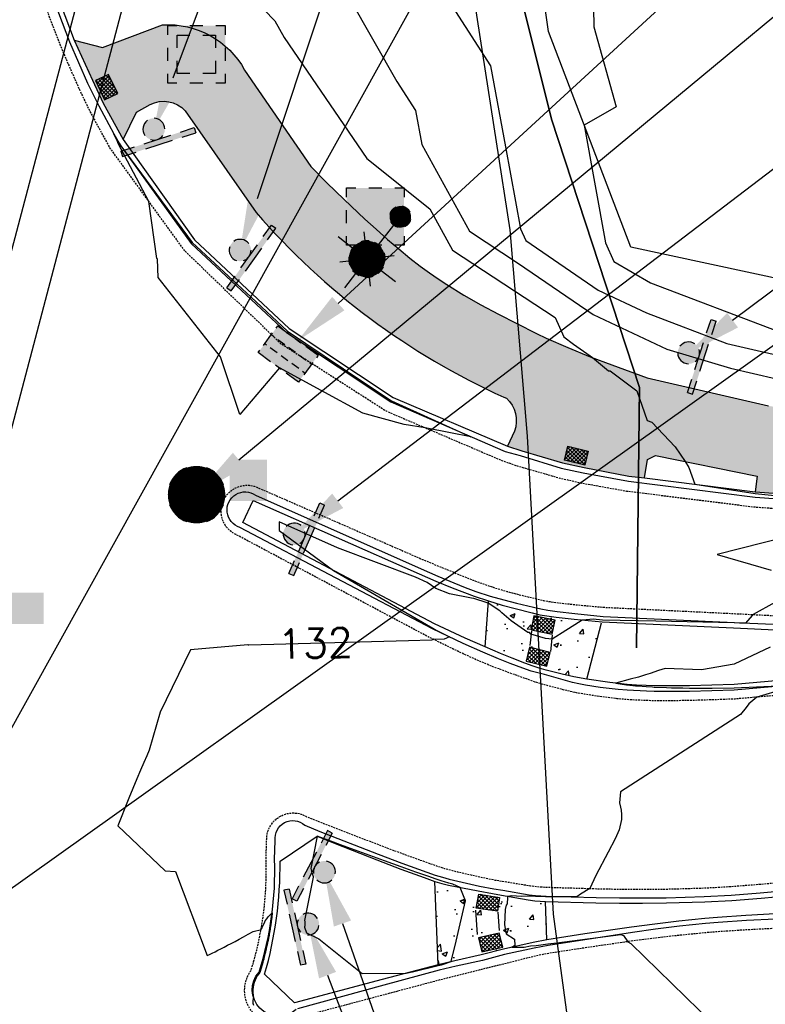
# Model space of a CAD drawing. Header units: feet. Extents: x 351431 to 355879, y 310968 to 329728.
# Tile 142 of 254: x 353637 to 353739, y 321656 to 321791. Entities that reach past the tile are written whole.
import ezdxf

# ---------------------------------------------------------------- set-up
doc = ezdxf.new("R2010")
doc.units = ezdxf.units.FT
doc.header["$MEASUREMENT"] = 0
doc.linetypes.add('D25', pattern=[0.375, 0.25, -0.125])
for name, color, linetype in [('EHYSC', 161, 'Continuous'), ('EHYSW-WARN', 161, 'Continuous'), ('ELIF', 153, 'LINKFENCE'), ('ELTCH-EG1', 253, 'Continuous'), ('ELTCN-EG1', 251, 'Continuous'), ('ELUEU', 153, 'UE'), ('ELUTU', 153, 'UT'), ('ELYCB-BACK', 5, 'Continuous'), ('ELYCB-FL', 2, 'Continuous'), ('ELYCR', 2, 'Continuous'), ('ELYSC', 2, 'Continuous'), ('ELYSP', 1, 'D25'), ('ELYSW-BACK', 2, 'Continuous'), ('ELYSW-FRONT', 1, 'Continuous'), ('ELYSW-WARN', 161, 'Continuous'), ('ESFLJ', 5, 'Continuous'), ('ESFLP', 4, 'Continuous'), ('ESFS', 153, 'Continuous'), ('ESMask', 155, 'Continuous'), ('ESUD', 5, 'Continuous'), ('ESUS', 5, 'Continuous'), ('ETFS', 6, 'Continuous'), ('ETTC', 252, 'Continuous'), ('ETUD', 4, 'Continuous'), ('ETUS', 2, 'Continuous')]:
    doc.layers.add(name, color=color, linetype=linetype)
doc.styles.add('L80', font='simplex', dxfattribs={"height": 4})
doc.styles.add('ROMANSM', font='romansm.shx')
doc.linetypes.add('LINKFENCE', pattern='A,0.25,-0.08,0.25,-0.08,["X",ROMANSM,S=0.08,R=0,X=-0.004,Y=-0.04],-0.12', length=0.78)
doc.linetypes.add('UE', pattern='A,0.25,-0.07,0.07,-0.07,0.07,-0.07,0.07,-0.07,0.25,-0.06,["UE",ROMANSM,S=0.08,R=0,X=-0.02,Y=-0.04],-0.175', length=1.225)
doc.linetypes.add('UT', pattern='A,0.25,-0.07,0.07,-0.07,0.07,-0.07,0.25,-0.08,["UT",ROMANSM,S=0.08,R=0,X=-0.04,Y=-0.04],-0.15', length=1.08)

# ---------------------------------------------------------------- blocks, each defined once
blk = doc.blocks.new('ESUFJBOX1')
for points in [[(-0.0787, 0.0535), (-0.0787, 0.0787), (-0.0535, 0.0787)], [(-0.0178, 0.0787), (0.0178, 0.0787)], [(0.0535, 0.0787), (0.0787, 0.0787), (0.0787, 0.0535)], [(-0.0787, -0.0178), (-0.0787, 0.0178)], [(0.0787, 0.0178), (0.0787, -0.0178)], [(-0.0787, -0.0787), (-0.0787, -0.0535)], [(0.0787, -0.0535), (0.0787, -0.0787), (0.0535, -0.0787)], [(-0.0535, -0.0787), (-0.0787, -0.0787)], [(0.0178, -0.0787), (-0.0178, -0.0787)]]:
    blk.add_lwpolyline(points)
at = {"layer": 'ESMask'}
blk.add_solid([(-0.0787, -0.0787), (-0.0787, 0.0787), (0.0787, -0.0787), (0.0787, 0.0787)], dxfattribs=at)
blk = doc.blocks.new('ESUFJBOX2')
for points in [[(-0.0787, 0.0535), (-0.0787, 0.0787), (-0.0535, 0.0787)], [(-0.0178, 0.0787), (0.0178, 0.0787)], [(0.0535, 0.0787), (0.0787, 0.0787), (0.0787, 0.0535)], [(-0.0525, 0.0178), (-0.0525, 0.0525), (-0.0178, 0.0525)], [(0.0178, 0.0525), (0.0525, 0.0525), (0.0525, 0.0178)], [(-0.0787, -0.0178), (-0.0787, 0.0178)], [(0.0787, 0.0178), (0.0787, -0.0178)], [(-0.0525, -0.0525), (-0.0525, -0.0178)], [(0.0525, -0.0178), (0.0525, -0.0525), (0.0178, -0.0525)], [(-0.0787, -0.0787), (-0.0787, -0.0535)], [(-0.0178, -0.0525), (-0.0525, -0.0525)], [(0.0787, -0.0535), (0.0787, -0.0787), (0.0535, -0.0787)], [(-0.0535, -0.0787), (-0.0787, -0.0787)], [(0.0178, -0.0787), (-0.0178, -0.0787)]]:
    blk.add_lwpolyline(points)
at = {"layer": 'ESMask'}
blk.add_solid([(-0.0787, -0.0787), (-0.0787, 0.0787), (0.0787, -0.0787), (0.0787, 0.0787)], dxfattribs=at)
blk = doc.blocks.new('ESIPUBSIGN')
at = {"layer": 'ESMask'}
h = blk.add_hatch(color=256, dxfattribs=at)
edge = h.paths.add_edge_path()
edge.add_arc((0, 0), 0.03, 90, 450)
for p, q in [((-0.03, 0.1047), (-0.0447, 0.1047)), ((-0.0447, 0.1047), (-0.0447, 0.066)), ((-0.03, 0.1047), (-0.03, 0.066)), ((-0.0447, 0.0381), (-0.0447, -0.0393)), ((-0.03, 0.0381), (-0.03, -0.0393)), ((-0.0447, -0.0672), (-0.0447, -0.1059)), ((-0.03, -0.0672), (-0.03, -0.1059)), ((-0.03, -0.1059), (-0.0447, -0.1059))]:
    blk.add_line(p, q)
for start, end in [(17.9702, 107.0495), (144.2314, 216.3563), (253.5383, 340.7883)]:
    blk.add_arc((0, 0), 0.03, start, end)
blk.add_solid([(-0.0447, -0.1059), (-0.03, -0.1059), (-0.0447, 0.1047), (-0.03, 0.1047)], dxfattribs=at)
blk = doc.blocks.new('ESUFMALUM')
for p, q in [((0, -0.0295), (0, -0.0976)), ((-0.053, -0.0946), (-0.0354, -0.1123)), ((0.053, -0.0946), (0.0354, -0.1123)), ((-0.1, -0.1476), (-0.05, -0.1476)), ((0.05, -0.1476), (0.1, -0.1476)), ((-0.0354, -0.183), (-0.053, -0.2007)), ((0.0354, -0.183), (0.053, -0.2007)), ((0, -0.1976), (0, -0.2476))]:
    blk.add_line(p, q)
for centre, radius, start, end in [((0, 0), 0.0295, 63.6503, 116.3497), ((0, 0), 0.0295, 153.6503, 206.3497), ((0, 0), 0.0295, 333.6503, 26.3497), ((0, 0), 0.0295, 243.6503, 296.3497), ((0, -0.1476), 0.05, 121.7041, 148.2959), ((0, -0.1476), 0.05, 76.7041, 103.2959), ((0, -0.1476), 0.05, 31.7041, 58.2959), ((0, -0.1476), 0.05, 166.7041, 193.2959), ((0, -0.1476), 0.05, 346.7041, 13.2959), ((0, -0.1476), 0.05, 211.7041, 238.2959), ((0, -0.1476), 0.05, 301.7041, 328.2959), ((0, -0.1476), 0.05, 256.7041, 283.2959)]:
    blk.add_arc(centre, radius, start, end)
at = {"layer": 'ESMask'}
for points, const_width in [([(-0.0148, 0, 1), (0.0148, 0, 1)], 0.0295), ([(-0.025, -0.1476, 1), (0.025, -0.1476, 1)], 0.05)]:
    blk.add_lwpolyline(points, format="xyb", close=True, dxfattribs=dict(at, const_width=const_width))
blk = doc.blocks.new('ESUDCI')
for p, q in [((-0.0684, 0.0831), (-0.0684, 0.0912)), ((-0.0684, 0.0912), (-0.0263, 0.0912)), ((-0.0101, 0.0912), (0.0101, 0.0912)), ((0.0263, 0.0912), (0.0684, 0.0912)), ((0.0684, 0.0912), (0.0684, 0.0831)), ((-0.0684, 0.0243), (-0.0684, 0.0669)), ((-0.0595, 0.0602), (-0.0684, 0.0602)), ((-0.0231, 0.0602), (-0.0466, 0.0602)), ((0.0134, 0.0602), (-0.0101, 0.0602)), ((0.0499, 0.0602), (0.0263, 0.0602)), ((0.0684, 0.0602), (0.0628, 0.0602)), ((0.0684, 0.0669), (0.0684, 0.0243)), ((-0.0628, 0.0301), (-0.0684, 0.0301)), ((-0.0263, 0.0301), (-0.0499, 0.0301)), ((0.0101, 0.0301), (-0.0134, 0.0301)), ((0.0466, 0.0301), (0.0231, 0.0301)), ((0.0684, 0.0301), (0.0595, 0.0301)), ((-0.0684, 0), (-0.0684, 0.0081)), ((-0.0263, 0), (-0.0684, 0)), ((0.0101, 0), (-0.0101, 0)), ((0.0684, 0.0081), (0.0684, 0)), ((0.0684, 0), (0.0263, 0))]:
    blk.add_line(p, q)
at = {"layer": 'ESMask'}
blk.add_solid([(-0.0684, 0), (-0.0684, 0.0912), (0.0684, 0), (0.0684, 0.0912)], dxfattribs=at)
blk = doc.blocks.new('ESUSMHOLE')
for radius, start, end in [(0.0738, 110, 160), (0.0738, 20, 70), (0.0492, 65, 115), (0.0492, 155, 205), (0.0492, 335, 25), (0.0738, 200, 250), (0.0738, 290, 340), (0.0492, 245, 295)]:
    blk.add_arc((0, 0), radius, start, end)
at = {"layer": 'ESMask', "const_width": 0.0738}
blk.add_lwpolyline([(-0.0369, 0, 1), (0.0369, 0, 1)], format="xyb", close=True, dxfattribs=at)
at = {"layer": 'ESMask'}
blk.add_solid([(0.0796, -0.0411), (0.0796, 0.0441), (0.2186, -0.0411), (0.2186, 0.0441)], dxfattribs=at)
blk = doc.blocks.new('ESUDFI')
for p, q in [((0.0005, 0.0379), (0.0133, 0.0508)), ((0.0236, 0.0239), (0.0369, 0.0373)), ((-0.0246, 0.0125), (-0.012, 0.0252)), ((-0.0118, -0.0119), (0.0118, 0.0119)), ((0.0379, 0.001), (0.0506, 0.0139)), ((-0.0506, -0.0139), (-0.0371, -0.0002)), ((-0.0369, -0.0373), (-0.0236, -0.0239)), ((0.0128, -0.0244), (0.0253, -0.0117)), ((-0.0133, -0.0508), (0.0002, -0.0371))]:
    blk.add_line(p, q)
for radius, start, end in [(0.0787, 110, 160), (0.0787, 20, 70), (0.0525, 332.8055, 117.8903), (0.0525, 152.8055, 297.8903), (0.0787, 200, 250), (0.0787, 290, 340)]:
    blk.add_arc((0, 0), radius, start, end)
at = {"layer": 'ESMask', "const_width": 0.0787}
blk.add_lwpolyline([(-0.0394, 0, 1), (0.0394, 0, 1)], format="xyb", close=True, dxfattribs=at)
at = {"layer": 'ESMask', "color": 155}
blk.add_solid([(0.0906, -0.0176), (0.0906, 0.0964), (0.1931, -0.0176), (0.1931, 0.0964)], dxfattribs=at)

msp = doc.modelspace()

# ---------------------------------------------------------------- hatches: boundary and pattern name
at = {"layer": 'EHYSC'}
h = msp.add_hatch(dxfattribs=at)
h.set_pattern_fill('AR-CONC', color=256, style=0)
h.set_pattern_definition([(50, (353644.705, 321712.837), (7.1726, -0.62752), [0.75, -8.25]), (355, (353644.705, 321712.837), (-1.38751, 7.52192), [0.6, -6.6]), (100.4514, (353645.303, 321712.785), (5.7851, 6.8944), [0.6374, -7.01142]), (46.1842, (353644.705, 321714.837), (10.6724, -1.6552), [1.125, -12.375]), (96.6356, (353645.594, 321714.699), (9.34663, 9.74118), [0.9561, -10.51713]), (351.1842, (353644.705, 321714.837), (9.34662, 9.7412), [0.9, -9.9]), (21, (353645.705, 321714.337), (5.96907, -4.02619), [0.75, -8.25]), (326, (353645.705, 321714.337), (2.43315, 7.2515), [0.6, -6.6]), (71.4514, (353646.2024, 321714.0015), (8.40223, 3.2253), [0.6374, -7.01142]), (37.5, (353644.705, 321712.837), (0.121599, 3.328939), [0, -6.52, 0, -6.7, 0, -6.625]), (7.5, (353644.705, 321712.837), (2.630695, 3.944117), [0, -3.82, 0, -6.37, 0, -2.525]), (327.5, (353642.475, 321712.837), (5.338224, -0.225549), [0, -2.5, 0, -7.8, 0, -10.35]), (317.5, (353641.475, 321712.837), (5.83186, 1.00105), [0, -3.25, 0, -5.18, 0, -7.35])])
h.paths.add_polyline_path([(353739.83, 321737.72), (353723.19, 321741.54), (353718.36, 321743.32), (353715.42, 321744.46), (353712.32, 321745.73), (353709.37, 321747.02), (353708.05, 321747.65), (353705.34, 321748.99), (353702.82, 321750.27), (353700.43, 321751.55), (353698.1, 321752.89), (353695.76, 321754.34), (353694.57, 321755.14), (353693.36, 321755.98), (353692.11, 321756.88), (353690.67, 321757.99), (353689.16, 321759.23), (353687.61, 321760.55), (353686.06, 321761.94), (353684.53, 321763.33), (353681.67, 321766.02), (353679.32, 321768.32), (353677.12, 321770.52), (353668.05, 321783.76, 0.289779), (353656.8, 321789.96), (353648.59, 321786.85), (353644.71, 321787.86), (353647.19, 321782.38), (353648.68, 321779.22), (353651.41, 321774.24), (353653.25, 321777.99), (353654.96, 321778.94, -0.132011), (353656.97, 321779.48, -0.209111), (353659.92, 321778.19), (353669.61, 321764.23, 0.108162), (353703.56, 321738.9), (353703.93, 321738.79, -0.310245), (353705.01, 321734.24), (353704.07, 321732.2), (353706.02, 321731.56), (353711.62, 321729.89), (353714.59, 321729.25), (353720.68, 321728.08), (353722.86, 321727.86), (353723.26, 321730.35), (353724.35, 321730.91), (353738.3, 321728.06), (353738.01, 321725.94), (353757.51, 321724.52), (353763.81, 321724.32), (353768.81, 321724.25), (353775.04, 321724.07), (353834.5, 321722.38), (353860.35, 321719.08), (353860.48, 321721.03), (353882.02, 321720.07), (353884.08, 321719.91), (353928.42, 321715.5), (353935.33, 321714.79), (353935.21, 321712.84), (353952.24, 321713.11), (353955.12, 321713.42), (353958.15, 321713.78), (353961.76, 321714.28), (353965.56, 321714.89), (353967.42, 321715.24), (353969.2, 321715.61), (353970.84, 321716.01), (353971.58, 321716.22), (353972.29, 321716.46), (353972.96, 321716.72), (353974.23, 321717.3), (353975.43, 321717.95), (353979.17, 321720.19), (353980.8, 321721.18), (353982.24, 321722.19), (353984.1, 321723.63), (353985.32, 321724.67), (353986.39, 321725.7), (353987.72, 321727.16), (353989.57, 321729.24), (353990.12, 321729.92), (353990.61, 321730.66), (353991.04, 321731.49), (353991.23, 321731.94), (353987.44, 321734.13), (353987.05, 321734.39), (353986.49, 321733.38), (353985.49, 321731.74), (353984.91, 321730.89), (353984.35, 321730.14), (353983.62, 321729.34), (353983.13, 321728.88), (353981.02, 321727.11), (353979.01, 321725.22), (353978.44, 321724.73), (353977.82, 321724.26), (353977.12, 321723.82), (353975.29, 321722.77), (353974.13, 321722.15), (353972.99, 321721.59), (353971.81, 321721.09), (353970.55, 321720.65), (353969.18, 321720.28), (353967.68, 321719.96), (353966.06, 321719.65), (353964.35, 321719.37), (353960.88, 321718.88), (353957.59, 321718.49), (353954.82, 321718.2), (353952.2, 321717.96), (353935.66, 321719.6), (353928.86, 321720.3), (353884.68, 321724.65), (353882.55, 321724.86), (353860.84, 321725.93), (353834.66, 321727.31), (353782.67, 321728.79), (353778.05, 321729.48), (353775.01, 321730.57), (353774.98, 321730.14), (353769.22, 321731.59), (353764.04, 321732.99), (353758.22, 321734.53)])
h = msp.add_hatch(dxfattribs=at)
h.set_pattern_fill('AR-CONC', color=256, style=0)
h.set_pattern_definition([(50, (353700.991, 321700.23), (7.1726, -0.6275), [0.75, -8.25]), (355, (353700.991, 321700.23), (-1.3875, 7.522), [0.6, -6.6]), (100.45, (353701.589, 321700.178), (5.785, 6.8944), [0.6374, -7.0114]), (46.184, (353700.991, 321702.23), (10.6724, -1.655), [1.125, -12.375]), (96.636, (353701.88, 321702.092), (9.3466, 9.741), [0.956, -10.517]), (351.184, (353700.991, 321702.23), (9.3466, 9.741), [0.9, -9.9]), (21, (353701.991, 321701.73), (5.969, -4.0262), [0.75, -8.25]), (326, (353701.991, 321701.73), (2.433, 7.2515), [0.6, -6.6]), (71.45, (353702.4884, 321701.3945), (8.4022, 3.2253), [0.6374, -7.0114]), (37.5, (353700.991, 321700.23), (0.1216, 3.32894), [0, -6.52, 0, -6.7, 0, -6.625]), (7.5, (353700.991, 321700.23), (2.6307, 3.9441), [0, -3.82, 0, -6.37, 0, -2.525]), (327.5, (353698.761, 321700.23), (5.33822, -0.22555), [0, -2.5, 0, -7.8, 0, -10.35]), (317.5, (353697.761, 321700.23), (5.8319, 1.00105), [0, -3.25, 0, -5.18, 0, -7.35])])
h.paths.add_polyline_path([(353717, 321708.09), (353713.2, 321708.45), (353710.76, 321708.72), (353709.47, 321708.91), (353708.51, 321709.08), (353707.47, 321709.32), (353705.11, 321709.91), (353703.35, 321710.39), (353701.46, 321710.97), (353700.99, 321704.66), (353703.1, 321703.75), (353704.7, 321703.11), (353706.44, 321702.44), (353707.57, 321702.03), (353708.43, 321701.75), (353709.37, 321701.48), (353711.54, 321700.93), (353713.17, 321700.55), (353714.95, 321700.23)])
h = msp.add_hatch(dxfattribs=at)
h.set_pattern_fill('AR-CONC', color=256, style=0)
h.set_pattern_definition([(50, (353694.127, 321661.077), (7.1726, -0.6275), [0.75, -8.25]), (355, (353694.127, 321661.077), (-1.3875, 7.522), [0.6, -6.6]), (100.45, (353694.725, 321661.025), (5.785, 6.8944), [0.6374, -7.0114]), (46.184, (353694.127, 321663.077), (10.6724, -1.655), [1.125, -12.375]), (96.636, (353695.016, 321662.939), (9.3466, 9.741), [0.956, -10.517]), (351.184, (353694.127, 321663.077), (9.3466, 9.741), [0.9, -9.9]), (21, (353695.127, 321662.577), (5.969, -4.0262), [0.75, -8.25]), (326, (353695.127, 321662.577), (2.433, 7.2515), [0.6, -6.6]), (71.45, (353695.6244, 321662.2415), (8.4022, 3.2253), [0.6374, -7.0114]), (37.5, (353694.127, 321661.077), (0.1216, 3.32894), [0, -6.52, 0, -6.7, 0, -6.625]), (7.5, (353694.127, 321661.077), (2.6307, 3.9441), [0, -3.82, 0, -6.37, 0, -2.525]), (327.5, (353691.897, 321661.077), (5.33822, -0.22555), [0, -2.5, 0, -7.8, 0, -10.35]), (317.5, (353690.897, 321661.077), (5.8319, 1.001), [0, -3.25, 0, -5.18, 0, -7.35])])
h.paths.add_polyline_path([(353709.27, 321669.76), (353707.8, 321669.86), (353706.9, 321669.98), (353703.24, 321670.61), (353702, 321670.83), (353700.07, 321671.22), (353695.98, 321671.99), (353695.08, 321672.22), (353694.13, 321672.52), (353694.56, 321661.08), (353696.87, 321661.63), (353700.48, 321662.44), (353703.5, 321663.2), (353707.57, 321664.15), (353709.47, 321664.49)])
at = {"layer": 'EHYSW-WARN'}
h = msp.add_hatch(dxfattribs=at)
h.set_pattern_fill('ANSI37', color=256, scale=3, style=0)
h.paths.add_polyline_path([(353650.66, 321780.53), (353649.39, 321783.17), (353647.59, 321782.31), (353648.85, 321779.7)])
h = msp.add_hatch(dxfattribs=at)
h.set_pattern_fill('ANSI37', color=256, scale=3, style=0)
h.paths.add_polyline_path([(353711.88, 321730.26), (353712.32, 321732.19), (353715.14, 321731.5), (353714.67, 321729.6)])
h = msp.add_hatch(dxfattribs=at)
h.set_pattern_fill('ANSI37', color=256, scale=3, style=0)
h.paths.add_polyline_path([(353707.68, 321708.93), (353707.33, 321707.01), (353710.21, 321706.42), (353710.62, 321708.35)])
h = msp.add_hatch(dxfattribs=at)
h.set_pattern_fill('ANSI37', color=256, scale=3, style=0)
h.paths.add_polyline_path([(353709.46, 321702.02), (353709.91, 321703.9), (353707.1, 321704.63), (353706.61, 321702.73)])
h = msp.add_hatch(dxfattribs=at)
h.set_pattern_fill('ANSI37', color=256, scale=3, style=0)
h.paths.add_polyline_path([(353702.99, 321670.31), (353702.69, 321668.41), (353699.79, 321668.83), (353700.14, 321670.78)])
h = msp.add_hatch(dxfattribs=at)
h.set_pattern_fill('ANSI37', color=256, scale=3, style=0)
h.paths.add_polyline_path([(353703.42, 321663.51), (353702.93, 321665.4), (353700.11, 321664.76), (353700.54, 321662.87)])

# ---------------------------------------------------------------- linework, layer by layer
at = {"layer": 'ELIF', "flags": 128}
msp.add_lwpolyline([(353720.98, 321759.47), (353709.67, 321789.03), (353704.39, 321826.03), (353704.43, 321877.9), (353803.47, 321877.65), (353803.22, 321741.8)], close=True, dxfattribs=at)
at = {"layer": 'ELTCH-EG1', "elevation": 135, "flags": 128}
msp.add_lwpolyline([(353712.23, 321886.76), (353726.82, 321865.03), (353715.4, 321831.77), (353715.34, 321825.65), (353715.32, 321823.67), (353715.92, 321789.69), (353718.94, 321778.71), (353714.58, 321776.2), (353717.49, 321760.05), (353718.62, 321757.52), (353723.68, 321754.57), (353741, 321747.99)], dxfattribs=at)
at = {"layer": 'ELTCN-EG1', "flags": 128}
for points, elevation in [([(353637.73, 321988.42), (353643.15, 321953.4), (353648.95, 321939.44), (353655.28, 321909.73), (353659.59, 321896.03), (353659.33, 321889.15), (353660.37, 321875.48), (353651.01, 321863.59), (353656.17, 321849.12), (353658.49, 321844.1), (353670.36, 321831.24), (353680.63, 321806.95), (353682.78, 321799.42), (353681.1, 321794.99), (353682.41, 321793.61), (353688.9, 321782.2), (353691.47, 321778.2), (353692.33, 321773.56), (353698.85, 321761.67), (353705.59, 321757.24), (353715.79, 321750.24), (353725.91, 321745.5), (353734.61, 321742.87), (353744.1, 321740.68)], 133), ([(353667.82, 321795.09), (353672.17, 321790.51), (353673.48, 321788.21), (353684.8, 321771.64), (353693.42, 321764.74), (353696.54, 321759.06), (353710.58, 321749.82), (353711.79, 321747.17), (353713.11, 321746.19), (353715.41, 321744.56), (353715.73, 321744.34), (353717.92, 321742.5), (353718.14, 321742.51), (353721.79, 321739.79), (353723.23, 321735.7), (353723.85, 321735.47), (353727.03, 321732.09), (353728.4, 321730.09), (353728.9, 321729.26), (353729.75, 321726.99), (353738.01, 321725.7), (353745.18, 321724.96)], 132), ([(353696.53, 321792.43), (353701.75, 321784.32), (353703.81, 321773.23), (353705.84, 321762), (353706.57, 321760.38), (353716.49, 321753.57), (353723.13, 321750.46), (353734.13, 321746.28), (353744.64, 321743.85)], 134), ([(353673.94, 321747.98), (353684.1, 321741.12), (353688.16, 321738.41), (353699.04, 321733.49), (353696.25, 321734), (353692.78, 321734.72), (353689.89, 321735.18), (353684.26, 321736.72), (353672.83, 321742.93), (353667.38, 321736.55), (353664.73, 321744.46), (353656.22, 321755.34), (353656.11, 321757.82), (353656.09, 321757.86), (353656.07, 321757.89), (353656.04, 321757.91), (353654.91, 321765.72), (353650.7, 321773.68), (353650.61, 321773.98), (353650.13, 321775.02), (353650.84, 321773.75), (353651.1, 321773.39), (353660.86, 321760.11), (353668.96, 321752.64), (353673.94, 321747.98)], 131), ([(353742.36, 321719.74), (353732.78, 321717.33), (353740.2, 321715.21)], 132), ([(353740.06, 321704.62), (353735.11, 321702.31), (353730.65, 321701.5), (353725.68, 321701.7), (353724.77, 321701.42), (353723.63, 321701.04), (353722.99, 321700.82), (353722.01, 321700.52), (353720.89, 321700.23), (353718.92, 321699.68), (353720.4, 321699.47), (353720.48, 321699.46), (353721.59, 321699.34), (353721.91, 321699.32), (353723.07, 321699.22), (353723.92, 321699.17), (353724.16, 321699.16), (353725.84, 321699.09), (353726.54, 321699.07), (353728.08, 321699.04), (353729.01, 321699.03), (353732.13, 321699.03), (353735.14, 321699.04), (353743.26, 321699.44)], 133), ([(353741.94, 321698.85), (353738.23, 321697.77), (353737.14, 321696.86), (353736.77, 321696.36), (353736, 321695.39), (353719.54, 321684.77), (353719.41, 321683.27), (353719.56, 321682.7), (353719.64, 321682.28), (353719.7, 321681.7), (353719.69, 321680.98), (353719.35, 321679.58), (353718.81, 321678.33), (353717.88, 321676.54), (353716.19, 321673.32), (353715.37, 321671.54), (353714.08, 321670.75), (353713.58, 321670.38), (353709.72, 321670.4), (353709.34, 321670.4), (353709.27, 321670.4), (353708.07, 321670.43), (353707.89, 321670.43), (353707.23, 321670.47), (353706.99, 321670.47), (353705.93, 321670.45), (353704.67, 321670.55), (353704.09, 321670.46), (353704.09, 321670.29), (353704.01, 321669.42), (353703.9, 321669.24), (353703.73, 321668.68), (353703.66, 321666.57), (353703.88, 321665.32), (353705.03, 321664.6), (353705.08, 321663.74), (353704.66, 321663.48), (353706.35, 321663.49), (353707.22, 321663.66), (353708, 321663.71), (353709.27, 321663.91), (353709.59, 321663.94), (353710.85, 321664.08), (353719.62, 321665.25), (353719.95, 321665.09), (353720.56, 321664.24), (353720.98, 321663.99), (353732.19, 321653.02)], 133), ([(353695.01, 321661.09), (353695.31, 321661.16), (353696.36, 321661.51), (353697.03, 321664.3), (353698.33, 321669.85), (353697.58, 321671.68), (353696.58, 321672.12), (353696.01, 321672.25), (353695.46, 321672.45), (353695.11, 321672.54), (353694.55, 321672.74), (353694.15, 321672.87), (353693.28, 321673.17), (353691.51, 321673.78), (353689.52, 321674.5), (353687.23, 321675.33), (353686.22, 321675.7), (353681.2, 321677.54), (353680.22, 321677.91), (353677.99, 321678.73), (353677.11, 321674.27), (353677.17, 321674.09), (353677.23, 321673.92), (353677.27, 321673.76), (353677.32, 321673.6), (353677.36, 321673.46), (353677.4, 321673.33), (353677.43, 321673.2), (353677.46, 321673.08), (353676.27, 321667.16), (353676.28, 321667.08), (353676.29, 321667), (353676.3, 321666.93), (353676.3, 321666.87), (353676.31, 321666.8), (353676.31, 321666.75), (353676.31, 321666.69), (353676.31, 321666.64), (353676.31, 321666.6), (353676.3, 321666.55), (353676.3, 321666.5), (353676.29, 321666.46), (353676.28, 321666.42), (353676.28, 321666.37), (353676.27, 321666.33), (353676.26, 321666.29), (353676.26, 321666.25), (353676.54, 321665.47), (353678.21, 321664.62), (353684.14, 321659.87), (353690.19, 321659.94), (353690.79, 321660.08), (353691.03, 321660.13), (353694.58, 321660.98), (353695.01, 321661.09)], 133)]:
    msp.add_lwpolyline(points, dxfattribs=dict(at, elevation=elevation))
at = {"layer": 'ELUEU', "flags": 128}
msp.add_lwpolyline([(353721.77, 321704.52), (353722.16, 321740.23), (353710.11, 321777.03), (353702, 321809.52), (353698.45, 321855.38), (353697.02, 321869.19), (353691.4, 321871.96), (353691.57, 321874.33), (353698.39, 321881.9), (353706.71, 321882.4)], dxfattribs=at)
at = {"layer": 'ELUTU', "flags": 128}
msp.add_lwpolyline([(353706.71, 321882.4), (353699.92, 321877.03), (353697.02, 321869.19), (353698.45, 321855.38), (353702, 321809.52), (353710.11, 321777.03), (353722.16, 321740.23), (353721.77, 321704.52)], dxfattribs=at)
at = {"layer": 'ELYCB-BACK', "flags": 128}
for points in [[(353617.24, 321871.91), (353618.78, 321862.99), (353622.03, 321851.51), (353629.18, 321828.85), (353644.71, 321787.86), (353647.19, 321782.38), (353648.68, 321779.22), (353651.41, 321774.24), (353661.19, 321760.49), (353674.17, 321748.31), (353688.39, 321738.87), (353704.07, 321732.2), (353706.02, 321731.56), (353711.62, 321729.89), (353714.59, 321729.25), (353720.68, 321728.08), (353722.86, 321727.86), (353738.01, 321725.94), (353757.51, 321724.52)], [(353753.27, 321701.12), (353735.13, 321699.52), (353729, 321699.34), (353726.53, 321699.32), (353724.15, 321699.33), (353723.07, 321699.36), (353721.73, 321699.42), (353720.49, 321699.51), (353718.11, 321699.77), (353714.95, 321700.23), (353713.17, 321700.55), (353711.54, 321700.93), (353709.37, 321701.48), (353708.43, 321701.75), (353707.57, 321702.03), (353706.44, 321702.44), (353704.7, 321703.11), (353703.1, 321703.75), (353700.99, 321704.66), (353698.29, 321705.88), (353694.08, 321707.85), (353667.79, 321721.74), (353669.24, 321724.74), (353691.98, 321714.68), (353694.27, 321713.69), (353696.5, 321712.76), (353699.51, 321711.62), (353701.46, 321710.97), (353703.35, 321710.39), (353705.11, 321709.91), (353707.47, 321709.32), (353708.51, 321709.08), (353709.47, 321708.91), (353710.76, 321708.72), (353713.2, 321708.45), (353717.04, 321708.09), (353735.06, 321707.29), (353753.15, 321706.42)]]:
    msp.add_lwpolyline(points, dxfattribs=at)
msp.add_lwpolyline([(353740.77, 321668.06), (353736.74, 321667.84), (353732.87, 321667.57), (353731.11, 321667.42), (353727.56, 321667.05), (353724.24, 321666.66), (353721.06, 321666.23), (353714.68, 321665.3), (353709.47, 321664.49), (353707.57, 321664.15), (353703.5, 321663.2), (353700.48, 321662.44), (353696.87, 321661.63), (353694.56, 321661.08), (353686.89, 321659.07), (353674.89, 321655.87), (353670.79, 321659.78, 0.071808), (353672.91, 321675.3), (353677.99, 321678.73), (353680.45, 321677.73), (353686.16, 321675.47), (353689.46, 321674.2), (353692.66, 321673.03), (353694.13, 321672.52), (353695.08, 321672.22), (353695.98, 321671.99), (353700.07, 321671.22), (353702, 321670.83), (353703.24, 321670.61), (353706.9, 321669.98), (353707.8, 321669.86), (353709.27, 321669.76), (353716.19, 321669.57), (353719.41, 321669.52), (353722.59, 321669.51), (353725.85, 321669.55), (353731.13, 321669.71), (353734.8, 321669.91), (353738.81, 321670.22), (353742.77, 321670.58)], format="xyb", dxfattribs=at)
at = {"layer": 'ELYCB-FL', "flags": 128}
for points in [[(353616.6, 321871.83), (353618.04, 321862.84), (353621.37, 321851.24), (353628.54, 321828.54), (353644.07, 321787.64), (353646.52, 321781.95), (353648.05, 321778.85), (353650.83, 321773.74), (353660.72, 321759.96), (353673.79, 321747.77), (353688.08, 321738.25), (353703.73, 321731.45), (353705.79, 321730.9), (353711.44, 321729.17), (353714.45, 321728.52), (353720.64, 321727.37), (353738.01, 321725.21), (353757.5, 321723.77)], [(353927.9, 321672.55), (353881, 321671.24), (353833.03, 321669.9), (353779.02, 321668.46), (353750.76, 321667.69), (353747.76, 321667.61), (353740.81, 321667.35), (353736.8, 321667.14), (353732.95, 321666.88), (353731.2, 321666.72), (353727.65, 321666.35), (353724.35, 321665.94), (353721.18, 321665.5), (353709.65, 321663.7), (353707.74, 321663.37), (353703.65, 321662.47), (353700.63, 321661.68), (353697.02, 321660.87), (353694.72, 321660.32), (353687.14, 321658.29), (353675.3, 321655.04)]]:
    msp.add_lwpolyline(points, dxfattribs=at)
for points in [[(353753.19, 321700.32), (353735.14, 321698.73), (353729.02, 321698.56), (353726.56, 321698.54), (353724.18, 321698.56), (353723.1, 321698.58), (353720.45, 321698.72), (353719.22, 321698.83), (353716.76, 321699.12), (353714.76, 321699.43), (353713.83, 321699.6), (353712.96, 321699.8), (353709.13, 321700.87), (353707.33, 321701.36), (353706.19, 321701.73), (353704.43, 321702.38), (353702.82, 321703.02), (353700.69, 321703.93), (353697.99, 321705.15), (353693.79, 321707.13), (353667.4, 321721.06, -1.16603), (353669.55, 321725.49), (353692.25, 321715.37), (353694.51, 321714.37), (353696.72, 321713.44), (353698.28, 321712.82), (353699.74, 321712.28), (353701.7, 321711.64), (353703.57, 321711.1), (353705.31, 321710.65), (353707.65, 321710.1), (353708.66, 321709.89), (353709.6, 321709.72), (353710.87, 321709.53), (353713.32, 321709.24), (353717.16, 321708.82), (353735.16, 321708), (353753.17, 321707.25, -1.084663)], [(353675.11, 321654.96, -0.945291), (353670.02, 321660.07, 0.085672), (353672.16, 321675.52), (353672.24, 321678.11, -0.694376), (353676.28, 321680.22), (353678.35, 321679.36), (353686.36, 321676.24), (353689.61, 321675.02), (353694.18, 321673.38), (353695.15, 321673.07), (353696.07, 321672.81), (353697.85, 321672.39), (353700.25, 321671.87), (353702.18, 321671.49), (353703.42, 321671.29), (353707.02, 321670.69), (353707.91, 321670.59), (353709.35, 321670.49), (353716.22, 321670.3), (353719.41, 321670.25), (353722.57, 321670.24), (353725.81, 321670.28), (353731.04, 321670.43), (353734.71, 321670.64), (353738.71, 321670.95), (353742.67, 321671.31)]]:
    msp.add_lwpolyline(points, format="xyb", dxfattribs=at)
at = {"layer": 'ELYCR', "flags": 128}
for points in [[(353707.34, 321706.83), (353707.11, 321704.85)], [(353710.01, 321704.05), (353710.24, 321706.28)], [(353699.98, 321665.22), (353699.74, 321668.56)], [(353702.75, 321668.28), (353702.91, 321665.79)]]:
    msp.add_lwpolyline(points, dxfattribs=at)
at = {"layer": 'ELYSC', "flags": 128}
for points in [[(353700.99, 321704.66), (353701.46, 321710.97)], [(353714.95, 321700.23), (353716.97, 321707.97)], [(353694.56, 321661.08), (353694.13, 321672.52)], [(353709.47, 321664.49), (353709.27, 321669.76)]]:
    msp.add_lwpolyline(points, dxfattribs=at)
at = {"layer": 'ELYSP', "flags": 128}
msp.add_lwpolyline([(353550.87, 323360.48), (353512.27, 323354.31), (353479.24, 323353.09), (353453.69, 323348.72), (353446.53, 323347.54), (353444.6, 323347.05), (353444.8, 323345.85), (353444.81, 323345.19), (353437.43, 323335.64), (353434.04, 323325.72), (353441.42, 323279.42), (353449.02, 323233.16), (353456.41, 323187.52), (353464.11, 323140.77), (353472.01, 323091.24), (353479.3, 323044.95), (353486.78, 322996.48), (353494.63, 322948.21), (353501.83, 322900.12), (353508.82, 322853.39), (353514.96, 322803.29), (353520.22, 322755.93), (353525.5, 322707.58), (353530.1, 322661.06), (353534.37, 322611.41), (353538.38, 322563.87), (353541.74, 322515.89), (353542.88, 322503.42), (353548.56, 322494.03), (353557.47, 322483.52), (353558.12, 322468.46), (353561.02, 322450.75), (353553.97, 322447), (353546.92, 322436.77), (353547.44, 322419.12), (353549.93, 322371.2), (353552.27, 322322.48), (353553.57, 322272.15), (353553.59, 322232.59), (353554.97, 322183.76), (353557.45, 322134.22), (353564.11, 322089.28), (353574.49, 322042.53), (353586.47, 321990.98), (353597.39, 321942.02), (353609.49, 321894.63), (353617.24, 321871.91), (353616.6, 321871.83), (353615.23, 321871.74), (353616.76, 321862.42), (353620.09, 321850.87), (353627.26, 321828.03), (353642.75, 321787.19), (353645.4, 321781.08), (353646.85, 321778.08), (353649.54, 321773.11), (353659.68, 321759.14), (353672.92, 321746.33), (353687.52, 321736.97), (353703.31, 321730.22), (353705.36, 321729.51), (353711.26, 321727.81), (353714.17, 321727.15), (353720.37, 321726.04), (353737.92, 321723.86), (353757.47, 321722.47), (353763.81, 321722.26), (353768.76, 321722.21), (353774.9, 321722.02), (353834.36, 321720.35), (353860.05, 321717.08), (353881.65, 321714.23), (353911.45, 321710.23), (353928.53, 321710.64), (353935.17, 321710.85), (353952.19, 321711.19), (353955.18, 321711.51), (353958.34, 321711.88), (353962.09, 321712.39), (353966.05, 321713.01), (353967.99, 321713.36), (353969.84, 321713.73), (353971.55, 321714.13), (353972.35, 321714.35), (353973.1, 321714.59), (353974.51, 321715.12), (353975.84, 321715.72), (353977.12, 321716.4), (353980.49, 321718.32), (353981.37, 321718.85), (353982.17, 321719.37), (353982.91, 321719.91), (353984.36, 321721.07), (353985.51, 321722.04), (353986.78, 321723.15), (353987.9, 321724.23), (353989.31, 321725.76), (353991.35, 321727.93), (353991.95, 321728.64), (353992.49, 321729.41), (353992.74, 321729.83), (353992.96, 321730.28), (353993.17, 321730.77), (353993.77, 321732.45), (353994.38, 321734.26), (353994.97, 321736.18), (353996.09, 321740.1), (353997.07, 321743.81), (353998.55, 321749.92), (353998.38, 321754.84), (353997.05, 321755.12), (353996.41, 321754.9)], dxfattribs=at)
msp.add_lwpolyline([(353753.27, 321699.05), (353735.22, 321697.52), (353733.36, 321697.44), (353729.04, 321697.31), (353726.54, 321697.28), (353724.15, 321697.28), (353723.05, 321697.31), (353721.66, 321697.37), (353720.37, 321697.45), (353719.12, 321697.56), (353716.63, 321697.87), (353714.6, 321698.18), (353713.64, 321698.34), (353711.9, 321698.73), (353708.81, 321699.56), (353707.84, 321699.85), (353705.77, 321700.59), (353702.33, 321701.85), (353700.15, 321702.74), (353697.41, 321703.99), (353693.18, 321706.06), (353666.86, 321720.07, -1.017279), (353670.01, 321726.44), (353692.81, 321716.49), (353697.12, 321714.72), (353700.14, 321713.52), (353702.1, 321712.84), (353703.97, 321712.28), (353705.7, 321711.82), (353708.03, 321711.26), (353708.97, 321711.05), (353709.85, 321710.88), (353711.03, 321710.71), (353713.47, 321710.45), (353717.29, 321710.1), (353735.41, 321709.22), (353753.31, 321708.33, -0.958662), (353753.51, 321699.11)], format="xyb", close=True, dxfattribs=at)
msp.add_lwpolyline([(354074.39, 321678.52), (354060.13, 321676.33), (354051.35, 321674.96), (354026.62, 321673.97), (353977.15, 321672.59), (353927.91, 321671.26), (353881, 321670), (353833.11, 321668.62), (353779.18, 321667.17), (353750.86, 321666.41), (353747.84, 321666.33), (353740.85, 321666.07), (353736.81, 321665.86), (353732.93, 321665.61), (353731.17, 321665.46), (353727.67, 321665.12), (353724.4, 321664.75), (353721.27, 321664.35), (353714.99, 321663.44), (353709.86, 321662.66), (353708.89, 321662.49), (353707.13, 321662.09), (353703.99, 321661.29), (353700.97, 321660.55), (353695.13, 321659.08), (353675.64, 321653.89), (353675.51, 321653.83, -0.859289), (353668.92, 321660.28, 0.08513), (353670.98, 321675.65), (353671.07, 321678.28, -0.593672), (353676.66, 321681.32), (353678.87, 321680.45), (353686.76, 321677.41), (353689.95, 321676.22), (353694.45, 321674.61), (353695.42, 321674.3), (353697.21, 321673.83), (353700.46, 321673.1), (353702.4, 321672.7), (353703.65, 321672.5), (353707.22, 321671.91), (353708.09, 321671.81), (353709.52, 321671.71), (353716.32, 321671.51), (353719.47, 321671.45), (353722.59, 321671.43), (353725.8, 321671.46), (353730.97, 321671.61), (353734.63, 321671.81), (353738.63, 321672.13), (353742.58, 321672.49), (353750.59, 321673.35), (353778.44, 321676.33), (353813.31, 321679.48), (353832.68, 321681.12), (353848.76, 321682.13), (353881.46, 321683.63), (353927.76, 321685.05), (353978.07, 321686.55), (354026.22, 321687.94), (354046.06, 321688.48), (354059.48, 321687.57), (354074.34, 321686.43, -0.987299), (354074.63, 321678.54)], format="xyb", dxfattribs=at)
at = {"layer": 'ELYSW-BACK', "flags": 128}
msp.add_lwpolyline([(353644.71, 321787.86), (353648.59, 321786.85), (353656.8, 321789.96, -0.289779), (353668.05, 321783.76), (353677.12, 321770.52), (353679.32, 321768.32), (353681.67, 321766.02), (353684.53, 321763.33), (353686.06, 321761.94), (353687.61, 321760.55), (353689.16, 321759.23), (353690.67, 321757.99), (353692.11, 321756.88), (353693.36, 321755.98), (353694.57, 321755.14), (353695.76, 321754.34), (353698.1, 321752.89), (353700.43, 321751.55), (353702.82, 321750.27), (353705.34, 321748.99), (353708.05, 321747.65), (353709.37, 321747.02), (353712.32, 321745.73), (353715.42, 321744.46), (353718.36, 321743.32), (353723.19, 321741.54), (353739.83, 321737.72)], format="xyb", dxfattribs=at)
at = {"layer": 'ELYSW-FRONT', "flags": 128}
msp.add_lwpolyline([(353651.41, 321774.24), (353653.25, 321777.99), (353655.09, 321779.02, -0.340266), (353659.92, 321778.19), (353669.61, 321764.23, 0.108162), (353703.56, 321738.9), (353703.93, 321738.79, -0.310245), (353705.01, 321734.24), (353704.07, 321732.2)], format="xyb", dxfattribs=at)
msp.add_lwpolyline([(353722.86, 321727.86), (353723.26, 321730.35), (353724.35, 321730.91), (353738.3, 321728.06), (353738.01, 321725.94)], dxfattribs=at)
at = {"layer": 'ELYSW-WARN', "flags": 128}
for points in [[(353650.66, 321780.53), (353649.39, 321783.17), (353647.59, 321782.31), (353648.85, 321779.7)], [(353711.88, 321730.26), (353712.32, 321732.19), (353715.14, 321731.5), (353714.67, 321729.6)], [(353707.68, 321708.93), (353707.33, 321707.01), (353710.21, 321706.42), (353710.62, 321708.35)], [(353709.46, 321702.02), (353709.91, 321703.9), (353707.1, 321704.63), (353706.61, 321702.73)], [(353702.99, 321670.31), (353702.69, 321668.41), (353699.79, 321668.83), (353700.14, 321670.78)], [(353703.42, 321663.51), (353702.93, 321665.4), (353700.11, 321664.76), (353700.54, 321662.87)]]:
    msp.add_lwpolyline(points, close=True, dxfattribs=at)
at = {"layer": 'ETFS', "linetype": 'ByBlock', "lineweight": -2}
for points in [[(353658.25, 321782.68), (353724.04, 321958.3)], [(353669.79, 321766.16), (353727.88, 321941.25)], [(353680.8, 321724.7), (353941.35, 321923.48)], [(353734.91, 321749.47), (353940.73, 321903.05)], [(353681.46, 321666.73), (353736.72, 321509)], [(353679.41, 321659.65), (353736.72, 321509)]]:
    msp.add_lwpolyline(points, dxfattribs=at)
at = {"layer": 'ETFS'}
for points in [[(353659.42, 321782.25), (353655.62, 321775.66), (353657.08, 321783.12)], [(353670.98, 321765.77), (353667.43, 321759.05), (353668.6, 321766.56)], [(353735.66, 321748.46), (353728.9, 321744.98), (353734.17, 321750.47)], [(353681.56, 321723.71), (353674.84, 321720.15), (353680.04, 321725.69)], [(353680.28, 321666.32), (353678.98, 321673.81), (353682.64, 321667.15)], [(353678.25, 321659.21), (353676.75, 321666.66), (353680.58, 321660.1)]]:
    msp.add_solid(points, dxfattribs=at)
at = {"layer": 'ETUD', "linetype": 'ByBlock', "lineweight": -2}
for points in [[(353680.88, 321751.74), (353933.23, 321983.84)], [(353667.24, 321730.33), (353934.1, 321951.61)]]:
    msp.add_lwpolyline(points, dxfattribs=at)
at = {"layer": 'ETUD'}
for points in [[(353681.73, 321750.82), (353675.36, 321746.67), (353680.04, 321752.66)], [(353668.04, 321729.36), (353661.46, 321725.54), (353666.44, 321731.29)]]:
    msp.add_solid(points, dxfattribs=at)
at = {"layer": 'ETUS', "linetype": 'ByBlock', "lineweight": -2}
msp.add_lwpolyline([(353631.49, 321717.13), (353712.41, 322024.51)], dxfattribs=at)

# ---------------------------------------------------------------- block references
at = {"layer": 'ESFLJ', "xscale": 50, "yscale": 50, "zscale": 50}
for name, p in [('ESUFJBOX2', (353661.45, 321785.92)), ('ESUFJBOX1', (353685.96, 321763.67))]:
    msp.add_blockref(name, p, dxfattribs=at)
at = {"layer": 'ESFLP', "xscale": 49.99999999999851, "yscale": 49.99999999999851, "zscale": 49.99999999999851, "rotation": 321.7258630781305}
msp.add_blockref('ESUFMALUM', (353689.38, 321763.64), dxfattribs=at)
at = {"layer": 'ESFS'}
for p, xscale, yscale, zscale, rotation in [((353655.62, 321775.66), 49.99999999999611, 49.99999999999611, 49.99999999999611, 107.9308966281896), ((353667.43, 321759.05), 50.00000000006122, 50.00000000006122, 50.00000000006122, 144.5621409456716), ((353728.9, 321744.98), 50.00000000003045, 50.00000000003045, 50.00000000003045, 162.0738071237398), ((353674.84, 321720.15), 50.00000000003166, 50.00000000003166, 50.00000000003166, 156.4420937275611), ((353678.98, 321673.81), 49.99999999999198, 49.99999999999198, 49.99999999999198, 332.5270666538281), ((353676.75, 321666.66), 49.99999999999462, 49.99999999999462, 49.99999999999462, 12.40921466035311)]:
    msp.add_blockref('ESIPUBSIGN', p, dxfattribs=dict(at, xscale=xscale, yscale=yscale, zscale=zscale, rotation=rotation))
at = {"layer": 'ESUD', "xscale": 49.99999999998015, "yscale": 49.99999999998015, "zscale": 49.99999999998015, "rotation": 143.74565188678}
msp.add_blockref('ESUDCI', (353675.36, 321746.67), dxfattribs=at)
at = {"layer": 'ESUD', "xscale": 50, "yscale": 50, "zscale": 50}
msp.add_blockref('ESUDFI', (353661.46, 321725.54), dxfattribs=at)
at = {"layer": 'ESUS', "xscale": 50, "yscale": 50, "zscale": 50}
msp.add_blockref('ESUSMHOLE', (353629.58, 321709.88), dxfattribs=at)

# ---------------------------------------------------------------- next in the draw order: texts
at = {"layer": 'ETTC', "insert": (353677.72, 321705.16, 132), "char_height": 4, "attachment_point": 5, "rotation": 1.6061, "style": 'L80', "bg_fill": 3, "box_fill_scale": 1.2, "bg_fill_color": 256, "bg_fill_transparency": 807}
msp.add_mtext('{132}', dxfattribs=at)

# ---------------------------------------------------------------- next in the draw order: linework, layer by layer
at = {"layer": 'ELTCN-EG1', "elevation": 132, "flags": 128}
msp.add_lwpolyline([(353740.7, 321710.74), (353737.75, 321709.11), (353737.59, 321708.98), (353736.69, 321707.93), (353735.88, 321707.94), (353735.15, 321707.95), (353724.41, 321708.2), (353717.08, 321708.34), (353715.83, 321708.46), (353714.4, 321708.34), (353714.29, 321708.31), (353713.28, 321707.7), (353712.08, 321706.9), (353710.18, 321705.72), (353709.26, 321705.83), (353707.29, 321706.4), (353707.09, 321706.65), (353706.87, 321706.66), (353704.57, 321708.26), (353703.31, 321709.35), (353703.02, 321709.6), (353701.44, 321710.65), (353701.29, 321710.7), (353699.44, 321711.32), (353699.13, 321711.36), (353696.1, 321711.94), (353694.24, 321712.67), (353693.08, 321713.51), (353691.46, 321714.23), (353680.77, 321718.27), (353672.79, 321721.83), (353672.76, 321720.62), (353680.24, 321715.16), (353693.83, 321707.23), (353694.3, 321706.98), (353696.11, 321706.03), (353695.4, 321705.73), (353693.97, 321705.67), (353693.65, 321705.6), (353690.5, 321705.52), (353668.64, 321704.9), (353668.58, 321704.91), (353668.52, 321704.93), (353668.47, 321704.95), (353660.63, 321704.26), (353656.47, 321695.7), (353654.97, 321690.49), (353654.64, 321689.74), (353654.24, 321688.83), (353653.79, 321687.76), (353653.29, 321686.56), (353652.75, 321685.26), (353652.19, 321683.91), (353651.64, 321682.55), (353651.12, 321681.27), (353650.66, 321680.14), (353657.17, 321673.96), (353658.59, 321673.85), (353662.91, 321662.34), (353663.25, 321662.51), (353663.62, 321662.68), (353664, 321662.87), (353664.39, 321663.07), (353664.81, 321663.28), (353665.25, 321663.51), (353665.72, 321663.75), (353666.21, 321664.01), (353666.74, 321664.29), (353667.3, 321664.59), (353667.9, 321664.91), (353668.54, 321665.27), (353669.22, 321665.65), (353669.6, 321665.73), (353670, 321665.81), (353670.29, 321665.87), (353670.45, 321666.15), (353670.46, 321666.2), (353670.65, 321666.55), (353670.68, 321666.65), (353670.83, 321666.95), (353670.88, 321667.1), (353671.07, 321667.39), (353671.29, 321667.63), (353671.4, 321667.79), (353671.78, 321668.15), (353671.78, 321668.16), (353671.81, 321668.18), (353671.81, 321668.15), (353671.81, 321668.14), (353671.76, 321667.6), (353671.76, 321667.58), (353671.7, 321667.05), (353671.7, 321667.01), (353671.69, 321666.98), (353671.63, 321666.54), (353671.56, 321666.11), (353671.55, 321666.07), (353671.48, 321665.64), (353671.47, 321665.6), (353671.39, 321665.17), (353671.39, 321665.13), (353671.31, 321664.71), (353671.3, 321664.66), (353671.21, 321664.24), (353671.2, 321664.19), (353671.12, 321663.78), (353671.1, 321663.72), (353671.01, 321663.32), (353671, 321663.26), (353670.91, 321662.85), (353670.89, 321662.79), (353670.79, 321662.39), (353670.78, 321662.33), (353670.68, 321661.93), (353670.66, 321661.86), (353670.56, 321661.47), (353670.54, 321661.4), (353670.43, 321661.01), (353670.41, 321660.94), (353670.3, 321660.56), (353670.28, 321660.48), (353670.17, 321660.1), (353670.15, 321660.02), (353669.95, 321659.8), (353669.77, 321659.55), (353669.61, 321659.28), (353669.48, 321658.99), (353669.36, 321658.67), (353669.27, 321658.34), (353669.21, 321657.99), (353669.18, 321657.63), (353669.18, 321657.26), (353669.21, 321656.87), (353669.26, 321656.59), (353669.23, 321656.5), (353669.23, 321656.47), (353669.18, 321656.15), (353669.19, 321656.07), (353669.18, 321655.81), (353669.22, 321655.67), (353669.27, 321655.53)], dxfattribs=at)
at = {"layer": 'ELUTU', "flags": 128}
msp.add_lwpolyline([(353262.3, 321248.49), (353318.84, 321250.15), (353376.74, 321240.63), (353422.4, 321242.96), (353469.36, 321244.73), (353531.09, 321248.23), (353566.66, 321245.38), (353597.17, 321239.93), (353606.08, 321259.14), (353619.94, 321307.53), (353639.16, 321370.41), (353663.22, 321465.08), (353676.54, 321518.51), (353676.54, 321519.21), (353695.09, 321581.43), (353701.11, 321597.94), (353706.79, 321605.63), (353717.55, 321610.86), (353723.48, 321610.7), (353719.63, 321616.32), (353715.55, 321630.04), (353710.39, 321668.02), (353706.8, 321733.55), (353704.45, 321761.85), (353698.82, 321798.09), (353694.91, 321833.57), (353694.9, 321871.29), (353707.58, 321884.41)], dxfattribs=at)
at = {"layer": 'ETFS', "linetype": 'ByBlock', "lineweight": -2}
for points in [[(353621.29, 321702.98), (353709.99, 322039.07)], [(353627.36, 321677.84), (353750.91, 321900.55)], [(353627.36, 321677.84), (353750.91, 321900.55)], [(353618.7, 321659.2), (353938.39, 321887.19)], [(353618.7, 321659.2), (353938.39, 321887.19)]]:
    msp.add_lwpolyline(points, dxfattribs=at)

doc.saveas('drawing.dxf')
